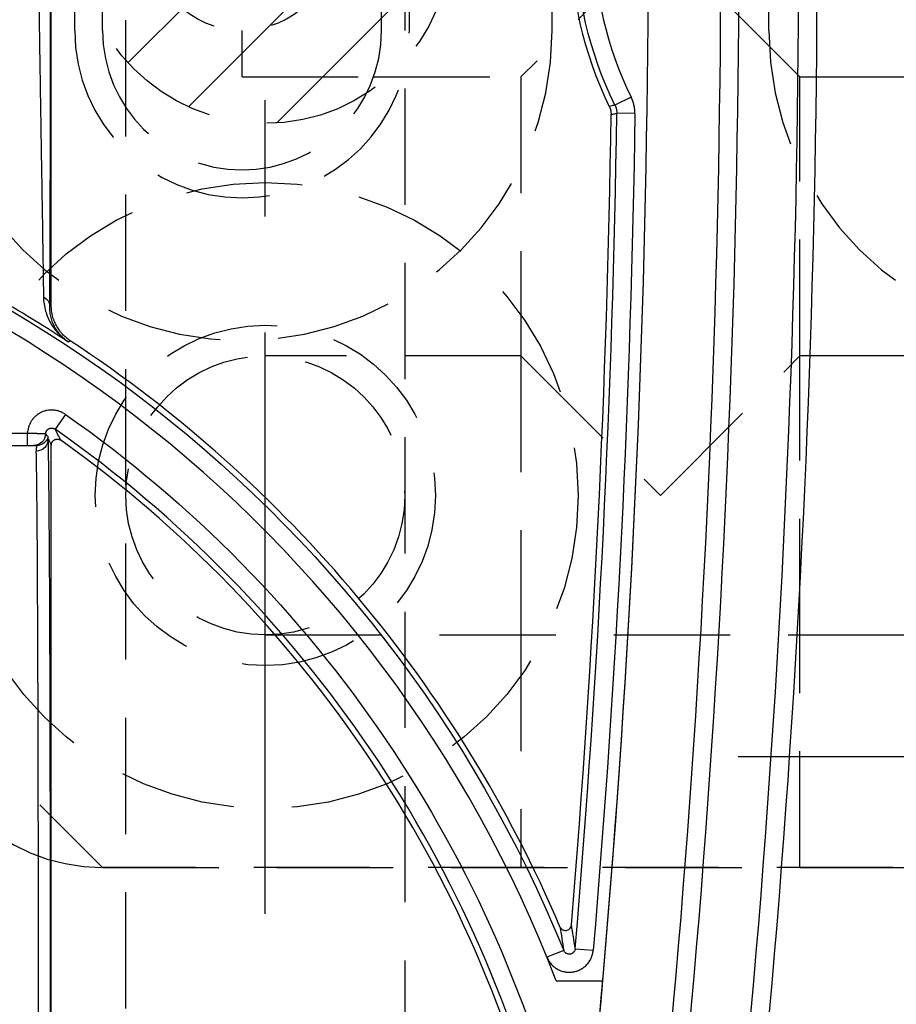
# Model space of a CAD drawing. Extents: x 2651 to 7771, y -1163 to 1075.
# Tile 178 of 256: x 4129 to 4147, y 465 to 486. Entities that reach past the tile are written whole.
import ezdxf

# ---------------------------------------------------------------- set-up
doc = ezdxf.new("R2010")
doc.units = 0
doc.header["$LTSCALE"] = 10
for name, pattern in [('CENTER', [2, 1.25, -0.25, 0.25, -0.25]), ('DASHED', [0.75, 0.5, -0.25]), ('HIDDEN', [0.375, 0.25, -0.125])]:
    doc.linetypes.add(name, pattern=pattern)
doc.layers.get('0').update_dxf_attribs({"linetype": 'CONTINUOUS'})
doc.layers.get('Defpoints').update_dxf_attribs({"linetype": 'CONTINUOUS'})
for name, color, linetype in [('1', 7, 'CONTINUOUS'), ('111', 7, 'CONTINUOUS'), ('204', 7, 'CONTINUOUS'), ('COOL', 150, 'HIDDEN'), ('DIM', 3, 'CONTINUOUS'), ('LAYER_103', 7, 'CONTINUOUS')]:
    doc.layers.add(name, color=color, linetype=linetype)
doc.styles.get("Standard").update_dxf_attribs({"font": 'romans.shx'})
doc.dimstyles.new('MM& INCH5', dxfattribs={"dimtxt": 5, "dimasz": 2.5, "dimexe": 1, "dimexo": 0.5, "dimtad": 0, "dimrnd": 1.38778e-17, "dimzin": 9, "dimdsep": 46, "dimtxsty": 'Standard', "dimblk": 'CLOSED', "dimcen": 0, "dimclrd": 3, "dimclre": 3, "dimclrt": 3, "dimazin": 2, "dimtfac": 0.75, "dimtofl": 0, "dimtmove": 0, "dimatfit": 3, "dimfxl": 0, "dimtolj": 1, "dimarcsym": 0})

# ---------------------------------------------------------------- blocks, each defined once
blk = doc.blocks.new('DSD')
at = {"layer": '1', "color": 7, "linetype": 'Continuous'}
for p, q in [((503.222, 511.076), (503.222, 526.911)), ((502.312, 508.067), (502.711, 508.067)), ((503.222, 464.844), (503.222, 508.076))]:
    blk.add_line(p, q, dxfattribs=at)
at = {"layer": '1', "color": 252, "linetype": 'Continuous'}
for p, q in [((515.695, 515.56), (515.346, 515.388)), ((515.775, 515.205), (515.386, 515.211)), ((503.222, 511.076), (503.189, 511.058)), ((503.586, 510.294), (503.63, 510.319)), ((503.526, 508.737), (503.303, 508.419)), ((502.711, 508.326), (502.312, 508.326)), ((502.711, 508.067), (502.711, 508.326)), ((514.243, 497.209), (513.883, 497.063)), ((514.492, 497.247), (514.879, 497.214))]:
    blk.add_line(p, q, dxfattribs=at)
at = {"layer": '1', "color": 110, "linetype": 'Continuous'}
blk.add_line((514.084, 496.554), (515.084, 496.554), dxfattribs=at)
at = {"layer": '1', "color": 252, "linetype": 'Continuous'}
for centre, radius, start, end in [((258.538, 518.994), 260.764, 351.21206, 8.78754), ((258.538, 518.994), 257.526, 351.21206, 8.78794), ((522.668, 518.994), 7.773, 153.7827, 206.2173), ((258.538, 518.994), 256.876, 355.14365, 359.15617), ((487.959, 486.516), 26.743, 13.2714, 54.9863)]:
    blk.add_arc(centre, radius, start, end, dxfattribs=at)
at = {"layer": '1', "color": 7, "linetype": 'Continuous', "extrusion": (0, 0, -1)}
for radius in [261.153, 259.08]:
    blk.add_arc((-258.538, 518.994), radius, 171.21206, 188.78794, dxfattribs=at)
at = {"layer": '1', "color": 252, "linetype": 'Continuous', "extrusion": (0, 0, -1)}
for centre, radius, start, end in [((-258.538, 518.994), 259.469, 171.21206, 188.78794), ((-522.668, 518.994), 8.162, 333.7827, 26.2173), ((-258.538, 518.994), 257.265, 180.84383, 184.85635), ((-487.959, 486.516), 28.376, 96.2147, 157.8612), ((-487.959, 486.516), 27.132, 125.0137, 166.7286)]:
    blk.add_arc(centre, radius, start, end, dxfattribs=at)
at = {"layer": '1', "color": 7, "linetype": 'Continuous'}
for centre, radius, start, end in [((522.668, 518.994), 8.284, 153.9784, 206.0216), ((258.538, 518.994), 256.753, 355.25578, 359.1496), ((487.959, 486.516), 28.454, 56.6874, 60.8315), ((487.959, 486.516), 28.499, 23.1464, 56.6401), ((487.959, 486.516), 26.62, 13.3184, 54.4749)]:
    blk.add_arc(centre, radius, start, end, dxfattribs=at)
at = {"layer": '1', "color": 110, "linetype": 'Continuous'}
for centre, radius, start, end in [((258.538, 518.994), 257.526, 351.21206, 0), ((487.959, 486.516), 27.988, 21.018, 83.7852)]:
    blk.add_arc(centre, radius, start, end, dxfattribs=at)
at = {"layer": '1', "color": 252, "linetype": 'Continuous', "extrusion": (0, 0, -1)}
for centre, major_axis, ratio, start_param, end_param in [((502.93, 511.058), (0.259, -0.002), 0.892611, 5.202832, 6.273506), ((502.841, 508.326), (0, -0.259), 0.999989, 4.746385, 6.283185), ((502.897, 508.203), (-0.259, -0.008), 0.990677, 3.173626, 4.743828), ((502.905, 508.326), (0, -0.259), 0.999977, 4.993749, 6.283185)]:
    blk.add_ellipse(centre, major_axis=major_axis, ratio=ratio, start_param=start_param, end_param=end_param, dxfattribs=at)
at = {"layer": '1', "color": 252, "linetype": 'Continuous'}
blk.add_ellipse((503.149, 495.113), major_axis=(0, 13.213), ratio=0.004363, start_param=4.712389, end_param=6.146594, dxfattribs=at)
at = {"layer": '1', "color": 7, "linetype": 'Continuous'}
blk.add_ellipse((502.89, 495.113), major_axis=(0, 12.954), ratio=0.004451, start_param=4.712389, end_param=6.146594, dxfattribs=at)
for points, knots in [([(502.947, 518.039), (502.95, 517.867), (502.955, 517.524), (502.961, 517.183), (502.964, 516.97), (502.965, 516.927), (502.966, 516.842), (502.968, 516.715), (502.97, 516.589), (502.974, 516.338), (502.979, 516.006), (502.987, 515.517), (502.992, 515.197), (502.997, 514.88), (503, 514.724), (503.002, 514.549), (503.003, 514.53), (503.003, 514.491), (503.004, 514.433), (503.006, 514.299), (503.008, 514.186), (503.012, 513.962), (503.017, 513.67), (503.021, 513.391), (503.025, 513.118), (503.028, 512.985), (503.031, 512.79), (503.032, 512.726), (503.033, 512.647), (503.033, 512.631), (503.034, 512.6), (503.034, 512.553), (503.037, 512.384), (503.039, 512.238), (503.043, 512.014), (503.044, 511.907), (503.047, 511.754), (503.047, 511.704), (503.048, 511.644), (503.048, 511.632), (503.049, 511.608), (503.049, 511.573), (503.051, 511.446), (503.052, 511.34), (503.053, 511.261)], [0, 0, 0, 0, 0.0625, 0.125, 0.125, 0.140625, 0.140625, 0.15625, 0.1875, 0.1875, 0.25, 0.3125, 0.375, 0.375, 0.4375, 0.4375, 0.445312, 0.445312, 0.453125, 0.46875, 0.5, 0.5, 0.5625, 0.625, 0.625, 0.6875, 0.6875, 0.71875, 0.71875, 0.726562, 0.726562, 0.734375, 0.75, 0.8125, 0.8125, 0.875, 0.875, 0.90625, 0.90625, 0.914062, 0.914062, 0.921875, 0.9375, 1, 1, 1, 1]), ([(515.346, 515.388), (515.353, 515.374), (515.365, 515.346), (515.373, 515.317), (515.379, 515.295), (515.38, 515.287), (515.382, 515.272), (515.383, 515.265), (515.386, 515.242), (515.387, 515.226), (515.386, 515.211)], [0, 0, 0, 0, 0.25, 0.5, 0.5, 0.625, 0.625, 0.75, 0.75, 1, 1, 1, 1]), ([(515.224, 515.359), (515.231, 515.346), (515.242, 515.318), (515.251, 515.289), (515.256, 515.267), (515.257, 515.259), (515.259, 515.244), (515.26, 515.237), (515.263, 515.214), (515.263, 515.199), (515.263, 515.183)], [0, 0, 0, 0, 0.25, 0.5, 0.5, 0.625, 0.625, 0.75, 0.75, 1, 1, 1, 1]), ([(503.053, 511.261), (503.054, 511.208), (503.059, 511.156), (503.074, 511.056), (503.085, 511.007), (503.112, 510.912), (503.128, 510.867), (503.166, 510.779), (503.187, 510.736), (503.234, 510.655), (503.26, 510.616), (503.301, 510.56), (503.323, 510.533), (503.346, 510.506), (503.361, 510.489), (503.369, 510.481), (503.408, 510.438), (503.442, 510.407), (503.494, 510.362), (503.521, 510.341), (503.553, 510.317), (503.569, 510.306), (503.577, 510.3), (503.586, 510.294)], [0, 0, 0, 0, 0.125, 0.125, 0.25, 0.25, 0.375, 0.375, 0.5, 0.5, 0.625, 0.625, 0.6875, 0.71875, 0.71875, 0.75, 0.75, 0.875, 0.875, 0.9375, 0.96875, 0.984375, 1, 1, 1, 1]), ([(503.587, 510.293), (503.583, 510.296), (503.58, 510.299), (503.576, 510.301), (503.572, 510.304), (503.561, 510.312), (503.536, 510.33), (503.516, 510.347), (503.476, 510.381), (503.45, 510.406), (503.42, 510.439), (503.409, 510.452), (503.386, 510.48), (503.369, 510.501), (503.338, 510.545), (503.299, 510.606), (503.268, 510.673), (503.24, 510.743), (503.228, 510.78), (503.208, 510.855), (503.201, 510.894), (503.191, 510.974), (503.188, 511.016), (503.189, 511.058)], [0, 0, 0, 0, 0.007813, 0.007813, 0.015625, 0.03125, 0.0625, 0.125, 0.125, 0.25, 0.25, 0.28125, 0.3125, 0.375, 0.375, 0.5, 0.625, 0.625, 0.75, 0.75, 0.875, 0.875, 1, 1, 1, 1]), ([(503.63, 510.319), (503.599, 510.34), (503.539, 510.385), (503.486, 510.436), (503.448, 510.477), (503.436, 510.492), (503.418, 510.514), (503.412, 510.521), (503.401, 510.536), (503.373, 510.574), (503.329, 510.645), (503.298, 510.713), (503.281, 510.756), (503.277, 510.765), (503.271, 510.783), (503.268, 510.792), (503.259, 510.818), (503.254, 510.836), (503.241, 510.891), (503.227, 510.964), (503.222, 511.039), (503.222, 511.076)], [0, 0, 0, 0, 0.125, 0.25, 0.25, 0.3125, 0.3125, 0.34375, 0.34375, 0.375, 0.5, 0.625, 0.625, 0.65625, 0.65625, 0.6875, 0.6875, 0.75, 0.75, 0.875, 1, 1, 1, 1]), ([(503.1, 508.317), (503.1, 508.323), (503.101, 508.335), (503.104, 508.346), (503.106, 508.353), (503.107, 508.358), (503.109, 508.362), (503.113, 508.37), (503.117, 508.378), (503.121, 508.384), (503.124, 508.388), (503.127, 508.392), (503.129, 508.396), (503.134, 508.401), (503.142, 508.409), (503.151, 508.417), (503.158, 508.421), (503.162, 508.424), (503.166, 508.426), (503.174, 508.43), (503.182, 508.434), (503.189, 508.436), (503.193, 508.437), (503.198, 508.439), (503.203, 508.44), (503.21, 508.441), (503.221, 508.443), (503.233, 508.442), (503.24, 508.442), (503.245, 508.441), (503.25, 508.441), (503.259, 508.439), (503.267, 508.437), (503.274, 508.434), (503.279, 508.433), (503.283, 508.431), (503.287, 508.429), (503.294, 508.425), (503.299, 508.422), (503.303, 508.419)], [0, 0, 0, 0, 0.0625, 0.125, 0.125, 0.15625, 0.15625, 0.1875, 0.25, 0.25, 0.28125, 0.28125, 0.3125, 0.3125, 0.375, 0.4375, 0.4375, 0.46875, 0.46875, 0.5, 0.5625, 0.5625, 0.59375, 0.59375, 0.625, 0.625, 0.6875, 0.75, 0.75, 0.78125, 0.78125, 0.8125, 0.875, 0.875, 0.90625, 0.90625, 0.9375, 0.9375, 1, 1, 1, 1]), ([(503.103, 508.317), (503.098, 508.317), (503.094, 508.317), (503.089, 508.318), (503.084, 508.318), (503.079, 508.318), (503.075, 508.318), (503.07, 508.318), (503.065, 508.318), (503.061, 508.318), (503.056, 508.318), (503.051, 508.319), (503.047, 508.319), (503.042, 508.319), (503.037, 508.319), (503.019, 508.319), (503.003, 508.32), (502.967, 508.321), (502.948, 508.321), (502.921, 508.322), (502.916, 508.322), (502.905, 508.322), (502.888, 508.323), (502.86, 508.323), (502.836, 508.324), (502.818, 508.324), (502.812, 508.324), (502.799, 508.324), (502.793, 508.325), (502.762, 508.325), (502.737, 508.326), (502.711, 508.326)], [0, 0, 0, 0, 0.0625, 0.0625, 0.09375, 0.09375, 0.125, 0.125, 0.25, 0.25, 0.28125, 0.28125, 0.3125, 0.3125, 0.375, 0.375, 0.5, 0.5, 0.625, 0.625, 0.65625, 0.65625, 0.6875, 0.75, 0.8125, 0.8125, 0.84375, 0.84375, 0.875, 0.875, 1, 1, 1, 1]), ([(503.157, 508.203), (503.156, 508.211), (503.156, 508.217), (503.156, 508.23), (503.156, 508.235), (503.158, 508.241), (503.151, 508.25), (503.161, 508.249), (503.154, 508.254)], [0, 0, 0, 0, 0.25, 0.25, 0.5, 0.5, 0.75, 1, 1, 1, 1]), ([(503.222, 508.076), (503.222, 508.082), (503.223, 508.094), (503.225, 508.105), (503.228, 508.113), (503.229, 508.117), (503.231, 508.122), (503.234, 508.13), (503.238, 508.138), (503.242, 508.145), (503.245, 508.149), (503.247, 508.153), (503.25, 508.156), (503.255, 508.162), (503.263, 508.171), (503.272, 508.178), (503.279, 508.183), (503.283, 508.186), (503.287, 508.188), (503.295, 508.193), (503.303, 508.196), (503.311, 508.199), (503.315, 508.2), (503.32, 508.201), (503.324, 508.202), (503.332, 508.204), (503.343, 508.205), (503.355, 508.205), (503.363, 508.205), (503.368, 508.204), (503.373, 508.204), (503.381, 508.202), (503.39, 508.2), (503.397, 508.197), (503.402, 508.195), (503.406, 508.193), (503.41, 508.191), (503.417, 508.188), (503.422, 508.185), (503.427, 508.181)], [0, 0, 0, 0, 0.0625, 0.125, 0.125, 0.15625, 0.15625, 0.1875, 0.25, 0.25, 0.28125, 0.28125, 0.3125, 0.3125, 0.375, 0.4375, 0.4375, 0.46875, 0.46875, 0.5, 0.5625, 0.5625, 0.59375, 0.59375, 0.625, 0.625, 0.6875, 0.75, 0.75, 0.78125, 0.78125, 0.8125, 0.875, 0.875, 0.90625, 0.90625, 0.9375, 0.9375, 1, 1, 1, 1]), ([(502.711, 508.067), (502.72, 508.067), (502.728, 508.067), (502.741, 508.067), (502.746, 508.067), (502.751, 508.067), (502.755, 508.067), (502.773, 508.067), (502.765, 508.067), (502.785, 508.067), (502.774, 508.067), (502.801, 508.067), (502.783, 508.067), (502.819, 508.067), (502.793, 508.067), (502.828, 508.067), (502.802, 508.067), (502.834, 508.067), (502.812, 508.067), (502.841, 508.067), (502.821, 508.067), (502.844, 508.067), (502.83, 508.067), (502.845, 508.067), (502.84, 508.067)], [0, 0, 0, 0, 0.125, 0.125, 0.1875, 0.1875, 0.25, 0.3125, 0.3125, 0.375, 0.375, 0.5, 0.5, 0.625, 0.625, 0.6875, 0.6875, 0.75, 0.75, 0.875, 0.875, 0.9375, 0.9375, 1, 1, 1, 1]), ([(502.841, 508.067), (502.849, 508.067), (502.859, 508.067), (502.88, 508.067), (502.892, 508.067), (502.905, 508.067)], [0, 0, 0, 0, 0.5, 0.5, 1, 1, 1, 1]), ([(502.904, 508.067), (502.909, 508.068), (502.906, 508.061), (502.905, 508.055), (502.905, 508.05), (502.904, 508.046), (502.902, 508.032), (502.901, 508.026), (502.9, 508.013), (502.899, 508.007), (502.898, 507.984), (502.897, 507.966), (502.897, 507.946)], [0, 0, 0, 0, 0.125, 0.25, 0.25, 0.5, 0.5, 0.625, 0.625, 0.75, 0.75, 1, 1, 1, 1]), ([(514.164, 497.718), (514.176, 497.698), (514.2, 497.66), (514.257, 497.639), (514.313, 497.639), (514.382, 497.668), (514.401, 497.725), (514.412, 497.758)], [0, 0, 0, 0, 0.20527, 0.387397, 0.502822, 0.700563, 1, 1, 1, 1]), ([(514.492, 497.247), (514.491, 497.24), (514.49, 497.233), (514.488, 497.223), (514.486, 497.219), (514.484, 497.213), (514.483, 497.208), (514.478, 497.199), (514.475, 497.193), (514.469, 497.184), (514.467, 497.18), (514.463, 497.176), (514.46, 497.172), (514.453, 497.164), (514.447, 497.16), (514.439, 497.153), (514.435, 497.151), (514.43, 497.147), (514.426, 497.145), (514.417, 497.14), (514.41, 497.137), (514.401, 497.134), (514.396, 497.133), (514.39, 497.131), (514.385, 497.131), (514.375, 497.129), (514.368, 497.129), (514.358, 497.129), (514.353, 497.129), (514.347, 497.13), (514.342, 497.13), (514.332, 497.132), (514.325, 497.134), (514.316, 497.138), (514.311, 497.139), (514.306, 497.142), (514.302, 497.144), (514.293, 497.149), (514.287, 497.153), (514.276, 497.162), (514.27, 497.167), (514.261, 497.178), (514.252, 497.19), (514.246, 497.203), (514.243, 497.209)], [0, 0, 0, 0, 0.0625, 0.0625, 0.09375, 0.09375, 0.125, 0.125, 0.1875, 0.1875, 0.21875, 0.21875, 0.25, 0.25, 0.3125, 0.3125, 0.34375, 0.34375, 0.375, 0.375, 0.4375, 0.4375, 0.46875, 0.46875, 0.5, 0.5, 0.5625, 0.5625, 0.59375, 0.59375, 0.625, 0.625, 0.6875, 0.6875, 0.71875, 0.71875, 0.75, 0.75, 0.8125, 0.8125, 0.875, 0.875, 0.9375, 1, 1, 1, 1])]:
    blk.add_open_spline(points, degree=3, knots=knots, dxfattribs=at)
at = {"layer": '1', "color": 252, "linetype": 'Continuous'}
for points, knots in [([(503.189, 511.058), (503.189, 511.139), (503.19, 511.225), (503.191, 511.41), (503.192, 511.508), (503.193, 511.714), (503.194, 511.932), (503.196, 512.171), (503.196, 512.327), (503.196, 512.374), (503.197, 512.422), (503.197, 512.454), (503.197, 512.47), (503.197, 512.551), (503.197, 512.617), (503.198, 512.817), (503.199, 512.954), (503.2, 513.235), (503.201, 513.523), (503.201, 513.824), (503.202, 514.055), (503.202, 514.172), (503.202, 514.31), (503.203, 514.37), (503.203, 514.409), (503.203, 514.429), (503.203, 514.61), (503.203, 514.772), (503.204, 515.099), (503.205, 515.43), (503.205, 515.935), (503.206, 516.278), (503.206, 516.538), (503.206, 516.669), (503.206, 516.8), (503.206, 516.888), (503.206, 516.932), (503.206, 517.153), (503.206, 517.506), (503.206, 517.861), (503.206, 518.039)], [0, 0, 0, 0, 0.0625, 0.0625, 0.125, 0.125, 0.1875, 0.25, 0.25, 0.265625, 0.273438, 0.273438, 0.28125, 0.28125, 0.3125, 0.3125, 0.375, 0.375, 0.4375, 0.5, 0.5, 0.53125, 0.546875, 0.554688, 0.554688, 0.5625, 0.5625, 0.625, 0.625, 0.6875, 0.75, 0.8125, 0.8125, 0.84375, 0.859375, 0.859375, 0.875, 0.875, 0.9375, 1, 1, 1, 1]), ([(515.346, 515.388), (515.323, 515.383), (515.3, 515.377), (515.259, 515.368), (515.242, 515.364), (515.224, 515.359)], [0, 0, 0, 0, 0.564246, 0.564246, 1, 1, 1, 1]), ([(515.775, 515.205), (515.775, 515.236), (515.774, 515.267), (515.77, 515.305), (515.769, 515.313), (515.767, 515.328), (515.764, 515.351), (515.759, 515.373), (515.749, 515.418), (515.732, 515.476), (515.709, 515.532), (515.695, 515.56)], [0, 0, 0, 0, 0.25, 0.25, 0.3125, 0.3125, 0.375, 0.5, 0.5, 0.75, 1, 1, 1, 1]), ([(515.263, 515.183), (515.289, 515.189), (515.314, 515.195), (515.355, 515.204), (515.371, 515.207), (515.386, 515.211)], [0, 0, 0, 0, 0.618522, 0.618522, 1, 1, 1, 1]), ([(503.526, 508.737), (503.507, 508.751), (503.487, 508.763), (503.461, 508.776), (503.45, 508.781), (503.429, 508.791), (503.413, 508.797), (503.38, 508.809), (503.358, 508.815), (503.324, 508.822), (503.312, 508.824), (503.295, 508.827), (503.283, 508.828), (503.248, 508.831), (503.196, 508.831), (503.15, 508.825), (503.121, 508.82), (503.116, 508.818), (503.104, 508.816), (503.087, 508.811), (503.07, 508.806), (503.038, 508.795), (503.016, 508.786), (502.985, 508.77), (502.975, 508.765), (502.96, 508.756), (502.955, 508.753), (502.945, 508.746), (502.921, 508.73), (502.88, 508.698), (502.847, 508.664), (502.829, 508.642), (502.825, 508.637), (502.818, 508.628), (502.807, 508.614), (502.797, 508.6), (502.779, 508.57), (502.768, 508.55), (502.753, 508.518), (502.749, 508.507), (502.742, 508.491), (502.74, 508.485), (502.737, 508.474), (502.728, 508.447), (502.716, 508.396), (502.712, 508.349), (502.711, 508.326)], [0, 0, 0, 0, 0.0625, 0.0625, 0.078125, 0.09375, 0.125, 0.125, 0.1875, 0.1875, 0.21875, 0.21875, 0.234375, 0.25, 0.3125, 0.375, 0.375, 0.390625, 0.390625, 0.40625, 0.4375, 0.4375, 0.5, 0.5, 0.53125, 0.53125, 0.546875, 0.546875, 0.5625, 0.625, 0.6875, 0.6875, 0.703125, 0.703125, 0.71875, 0.75, 0.75, 0.8125, 0.8125, 0.84375, 0.84375, 0.859375, 0.859375, 0.875, 0.9375, 1, 1, 1, 1]), ([(513.883, 497.063), (513.894, 497.036), (513.92, 496.985), (513.954, 496.938), (513.978, 496.911), (513.983, 496.906), (513.993, 496.895), (514.008, 496.88), (514.025, 496.866), (514.058, 496.838), (514.082, 496.822), (514.113, 496.804), (514.12, 496.801), (514.132, 496.794), (514.152, 496.785), (514.172, 496.776), (514.212, 496.762), (514.24, 496.754), (514.276, 496.747), (514.283, 496.746), (514.297, 496.744), (514.319, 496.742), (514.34, 496.74), (514.383, 496.74), (514.412, 496.742), (514.448, 496.747), (514.455, 496.748), (514.469, 496.751), (514.49, 496.756), (514.511, 496.762), (514.552, 496.775), (514.578, 496.786), (514.611, 496.803), (514.617, 496.807), (514.629, 496.814), (514.648, 496.825), (514.666, 496.837), (514.7, 496.864), (514.721, 496.883), (514.746, 496.909), (514.751, 496.915), (514.76, 496.926), (514.774, 496.942), (514.787, 496.96), (514.811, 496.996), (514.824, 497.021), (514.839, 497.054), (514.842, 497.061), (514.847, 497.074), (514.855, 497.095), (514.861, 497.115), (514.872, 497.157), (514.877, 497.185), (514.879, 497.214)], [0, 0, 0, 0, 0.0625, 0.125, 0.125, 0.140625, 0.140625, 0.15625, 0.1875, 0.1875, 0.25, 0.25, 0.265625, 0.265625, 0.28125, 0.3125, 0.3125, 0.375, 0.375, 0.390625, 0.390625, 0.40625, 0.4375, 0.4375, 0.5, 0.5, 0.515625, 0.515625, 0.53125, 0.5625, 0.5625, 0.625, 0.625, 0.640625, 0.640625, 0.65625, 0.6875, 0.6875, 0.75, 0.75, 0.765625, 0.765625, 0.78125, 0.8125, 0.8125, 0.875, 0.875, 0.890625, 0.890625, 0.90625, 0.9375, 0.9375, 1, 1, 1, 1])]:
    blk.add_open_spline(points, degree=3, knots=knots, dxfattribs=at)
for points in [[(503.427, 508.181), (503.386, 508.261), (503.345, 508.34), (503.303, 508.419)], [(503.157, 508.203), (503.178, 508.161), (503.2, 508.118), (503.222, 508.076)], [(514.164, 497.718), (514.19, 497.551), (514.217, 497.382), (514.243, 497.209)], [(514.492, 497.247), (514.466, 497.421), (514.439, 497.591), (514.412, 497.758)]]:
    blk.add_open_spline(points, degree=3, dxfattribs=at)
at = {"layer": '1', "color": 7, "linetype": 'Continuous'}
blk.add_open_spline([(503.154, 508.254), (503.134, 508.275), (503.116, 508.296), (503.1, 508.317)], degree=3, dxfattribs=at)
blk = doc.blocks.new('*D109')
at = {"layer": 'Defpoints', "color": 0}
for p in [(4086.684, 927.642), (4086.684, 894.882), (4171.684, 387.642)]:
    blk.add_point(p, dxfattribs=at)
at = {"layer": 'DIM', "color": 3, "lineweight": -2}
blk.add_line((4086.684, 895.382), (4086.684, 927.642), dxfattribs=at)
at = {"layer": 'DIM', "color": 3, "insert": (4086.684, 948.624), "char_height": 5, "attachment_point": 5, "rotation": 90}
blk.add_mtext('\\A1;85 [3.346]', dxfattribs=at)
blk = doc.blocks.new('_Closed')
at = {"color": 0, "linetype": 'ByBlock', "lineweight": -2}
for p, q in [((-1, 0.1667), (0, 0)), ((-1, 0.1667), (-1, -0.1667)), ((0, 0), (-1, -0.1667)), ((0, 0), (-1, 0))]:
    blk.add_line(p, q, dxfattribs=at)
blk = doc.blocks.new('*D110')
at = {"layer": 'Defpoints', "color": 0}
for p in [(4064.684, 927.642), (4064.684, 906.842), (4171.684, 387.642)]:
    blk.add_point(p, dxfattribs=at)
at = {"layer": 'DIM', "color": 3, "lineweight": -2}
blk.add_line((4064.684, 907.342), (4064.684, 927.642), dxfattribs=at)
at = {"layer": 'DIM', "color": 3, "insert": (4064.684, 950.648), "char_height": 5, "attachment_point": 5, "rotation": 90}
blk.add_mtext('\\A1;107 [4.213]', dxfattribs=at)
blk = doc.blocks.new('*D111')
at = {"layer": 'Defpoints', "color": 0}
for p in [(4051.684, 927.642), (4051.684, 912.642), (4171.684, 387.642)]:
    blk.add_point(p, dxfattribs=at)
at = {"layer": 'DIM', "color": 3, "lineweight": -2}
blk.add_line((4051.684, 913.142), (4051.684, 927.642), dxfattribs=at)
at = {"layer": 'DIM', "color": 3, "insert": (4051.684, 950.648), "char_height": 5, "attachment_point": 5, "rotation": 90}
blk.add_mtext('\\A1;120 [4.724]', dxfattribs=at)
blk = doc.blocks.new('*D112')
at = {"layer": 'Defpoints', "color": 0}
for p in [(3974.684, 927.642), (3974.684, 892.822), (4171.684, 387.642)]:
    blk.add_point(p, dxfattribs=at)
at = {"layer": 'DIM', "color": 3, "lineweight": -2}
blk.add_line((3974.684, 893.322), (3974.684, 927.642), dxfattribs=at)
at = {"layer": 'DIM', "color": 3, "insert": (3974.684, 950.648), "char_height": 5, "attachment_point": 5, "rotation": 90}
blk.add_mtext('\\A1;197 [7.756]', dxfattribs=at)
blk = doc.blocks.new('*D113')
at = {"layer": 'Defpoints', "color": 0}
for p in [(3966.684, 927.642), (3971.684, 807.17), (4171.684, 387.642)]:
    blk.add_point(p, dxfattribs=at)
at = {"layer": 'DIM', "color": 3, "lineweight": -2}
for p, q in [((3966.684, 922.642), (3966.684, 927.642)), ((3971.684, 917.642), (3966.684, 922.642)), ((3971.684, 807.67), (3971.684, 917.642))]:
    blk.add_line(p, q, dxfattribs=at)
at = {"layer": 'DIM', "color": 3, "insert": (3966.684, 951.005), "char_height": 5, "attachment_point": 5, "rotation": 90}
blk.add_mtext('\\A1;200 [7.874]', dxfattribs=at)
blk = doc.blocks.new('*D114')
at = {"layer": 'Defpoints', "color": 0}
for p in [(3931.684, 927.642), (3931.684, 912.642), (4171.684, 387.642)]:
    blk.add_point(p, dxfattribs=at)
at = {"layer": 'DIM', "color": 3, "lineweight": -2}
blk.add_line((3931.684, 913.142), (3931.684, 927.642), dxfattribs=at)
at = {"layer": 'DIM', "color": 3, "insert": (3931.684, 951.005), "char_height": 5, "attachment_point": 5, "rotation": 90}
blk.add_mtext('\\A1;240 [9.449]', dxfattribs=at)
blk = doc.blocks.new('*D115')
at = {"layer": 'Defpoints', "color": 0}
for p in [(3896.684, 927.642), (3896.684, 910.642), (4171.684, 387.642)]:
    blk.add_point(p, dxfattribs=at)
at = {"layer": 'DIM', "color": 3, "lineweight": -2}
blk.add_line((3896.684, 911.142), (3896.684, 927.642), dxfattribs=at)
at = {"layer": 'DIM', "color": 3, "insert": (3896.684, 953.386), "char_height": 5, "attachment_point": 5, "rotation": 90}
blk.add_mtext('\\A1;275 [10.827]', dxfattribs=at)
blk = doc.blocks.new('*D122')
at = {"layer": 'Defpoints', "color": 0}
for p in [(3881.004, 912.642), (3898.684, 912.642), (4171.684, 387.642)]:
    blk.add_point(p, dxfattribs=at)
at = {"layer": 'DIM', "color": 3, "lineweight": -2}
blk.add_line((3898.184, 912.642), (3881.004, 912.642), dxfattribs=at)
at = {"layer": 'DIM', "color": 3, "insert": (3855.26, 912.642), "char_height": 5, "attachment_point": 5}
blk.add_mtext('\\A1;525 [20.669]', dxfattribs=at)
blk = doc.blocks.new('*D123')
at = {"layer": 'Defpoints', "color": 0}
for p in [(3857.842, 862.642), (3869.984, 862.642), (4171.684, 387.642)]:
    blk.add_point(p, dxfattribs=at)
at = {"layer": 'DIM', "color": 3, "lineweight": -2}
blk.add_line((3869.484, 862.642), (3857.842, 862.642), dxfattribs=at)
at = {"layer": 'DIM', "color": 3, "insert": (3832.098, 862.642), "char_height": 5, "attachment_point": 5}
blk.add_mtext('\\A1;475 [18.701]', dxfattribs=at)
blk = doc.blocks.new('*D124')
at = {"layer": 'Defpoints', "color": 0}
for p in [(3941.504, 859.642), (3857.842, 854.642), (4171.684, 387.642)]:
    blk.add_point(p, dxfattribs=at)
at = {"layer": 'DIM', "color": 3, "lineweight": -2}
for p, q in [((3867.842, 859.642), (3862.842, 854.642)), ((3941.004, 859.642), (3867.842, 859.642)), ((3862.842, 854.642), (3857.842, 854.642))]:
    blk.add_line(p, q, dxfattribs=at)
at = {"layer": 'DIM', "color": 3, "insert": (3832.098, 854.642), "char_height": 5, "attachment_point": 5}
blk.add_mtext('\\A1;472 [18.583]', dxfattribs=at)
blk = doc.blocks.new('*D125')
at = {"layer": 'Defpoints', "color": 0}
for p in [(3870.047, 797.642), (3962.156, 797.642), (4171.684, 387.642)]:
    blk.add_point(p, dxfattribs=at)
at = {"layer": 'DIM', "color": 3, "lineweight": -2}
blk.add_line((3961.656, 797.642), (3870.047, 797.642), dxfattribs=at)
at = {"layer": 'DIM', "color": 3, "insert": (3844.303, 797.642), "char_height": 5, "attachment_point": 5}
blk.add_mtext('\\A1;410 [16.142]', dxfattribs=at)
blk = doc.blocks.new('*D126')
at = {"layer": 'Defpoints', "color": 0}
for p in [(3870.047, 832.642), (4069.264, 832.642), (4171.684, 387.642)]:
    blk.add_point(p, dxfattribs=at)
at = {"layer": 'DIM', "color": 3, "lineweight": -2}
blk.add_line((4068.764, 832.642), (3870.047, 832.642), dxfattribs=at)
at = {"layer": 'DIM', "color": 3, "insert": (3846.684, 832.642), "char_height": 5, "attachment_point": 5}
blk.add_mtext('\\A1;445 [17.52]', dxfattribs=at)
blk = doc.blocks.new('*D127')
at = {"layer": 'Defpoints', "color": 0}
for p in [(3857.842, 879.642), (4071.444, 879.642), (4171.684, 387.642)]:
    blk.add_point(p, dxfattribs=at)
at = {"layer": 'DIM', "color": 3, "lineweight": -2}
blk.add_line((4070.944, 879.642), (3857.842, 879.642), dxfattribs=at)
at = {"layer": 'DIM', "color": 3, "insert": (3834.479, 879.642), "char_height": 5, "attachment_point": 5}
blk.add_mtext('\\A1;492 [19.37]', dxfattribs=at)
blk = doc.blocks.new('*D128')
at = {"layer": 'Defpoints', "color": 0}
for p in [(3857.842, 899.642), (4057.484, 899.642), (4171.684, 387.642)]:
    blk.add_point(p, dxfattribs=at)
at = {"layer": 'DIM', "color": 3, "lineweight": -2}
blk.add_line((4056.984, 899.642), (3857.842, 899.642), dxfattribs=at)
at = {"layer": 'DIM', "color": 3, "insert": (3832.098, 899.642), "char_height": 5, "attachment_point": 5}
blk.add_mtext('\\A1;512 [20.157]', dxfattribs=at)
blk = doc.blocks.new('*D129')
at = {"layer": 'Defpoints', "color": 0}
for p in [(3870.047, 743.242), (4076.434, 743.242), (4171.684, 387.642)]:
    blk.add_point(p, dxfattribs=at)
at = {"layer": 'DIM', "color": 3, "lineweight": -2}
blk.add_line((4075.934, 743.242), (3870.047, 743.242), dxfattribs=at)
at = {"layer": 'DIM', "color": 3, "insert": (3849.065, 743.242), "char_height": 5, "attachment_point": 5}
blk.add_mtext('\\A1;355.6 [14]', dxfattribs=at)
blk = doc.blocks.new('*D130')
at = {"layer": 'Defpoints', "color": 0}
for p in [(3870.047, 762.642), (3896.684, 762.642), (4171.684, 387.642)]:
    blk.add_point(p, dxfattribs=at)
at = {"layer": 'DIM', "color": 3, "lineweight": -2}
blk.add_line((3896.184, 762.642), (3870.047, 762.642), dxfattribs=at)
at = {"layer": 'DIM', "color": 3, "insert": (3844.303, 762.642), "char_height": 5, "attachment_point": 5}
blk.add_mtext('\\A1;375 [14.764]', dxfattribs=at)
blk = doc.blocks.new('*D131')
at = {"layer": 'Defpoints', "color": 0}
for p in [(3870.047, 719.642), (3896.684, 719.642), (4171.684, 387.642)]:
    blk.add_point(p, dxfattribs=at)
at = {"layer": 'DIM', "color": 3, "lineweight": -2}
blk.add_line((3896.184, 719.642), (3870.047, 719.642), dxfattribs=at)
at = {"layer": 'DIM', "color": 3, "insert": (3844.303, 719.642), "char_height": 5, "attachment_point": 5}
blk.add_mtext('\\A1;332 [13.071]', dxfattribs=at)
blk = doc.blocks.new('*D132')
at = {"layer": 'Defpoints', "color": 0}
for p in [(3870.047, 592.642), (3897.724, 592.642), (4171.684, 387.642)]:
    blk.add_point(p, dxfattribs=at)
at = {"layer": 'DIM', "color": 3, "lineweight": -2}
blk.add_line((3897.224, 592.642), (3870.047, 592.642), dxfattribs=at)
at = {"layer": 'DIM', "color": 3, "insert": (3846.684, 592.642), "char_height": 5, "attachment_point": 5}
blk.add_mtext('\\A1;205 [8.071]', dxfattribs=at)
blk = doc.blocks.new('*D133')
at = {"layer": 'Defpoints', "color": 0}
for p in [(4098.024, 590.842), (3870.047, 584.642), (4171.684, 387.642)]:
    blk.add_point(p, dxfattribs=at)
at = {"layer": 'DIM', "color": 3, "lineweight": -2}
for p, q in [((3880.047, 590.842), (3875.047, 584.642)), ((4097.524, 590.842), (3880.047, 590.842)), ((3875.047, 584.642), (3870.047, 584.642))]:
    blk.add_line(p, q, dxfattribs=at)
at = {"layer": 'DIM', "color": 3, "insert": (3851.446, 584.642), "char_height": 5, "attachment_point": 5}
blk.add_mtext('\\A1;203.2 [8]', dxfattribs=at)
blk = doc.blocks.new('*D134')
at = {"layer": 'Defpoints', "color": 0}
for p in [(3870.047, 612.642), (3896.684, 612.642), (4171.684, 387.642)]:
    blk.add_point(p, dxfattribs=at)
at = {"layer": 'DIM', "color": 3, "lineweight": -2}
blk.add_line((3896.184, 612.642), (3870.047, 612.642), dxfattribs=at)
at = {"layer": 'DIM', "color": 3, "insert": (3846.684, 612.642), "char_height": 5, "attachment_point": 5}
blk.add_mtext('\\A1;225 [8.858]', dxfattribs=at)
blk = doc.blocks.new('*D135')
at = {"layer": 'Defpoints', "color": 0}
for p in [(3870.047, 655.642), (3896.684, 655.642), (4171.684, 387.642)]:
    blk.add_point(p, dxfattribs=at)
at = {"layer": 'DIM', "color": 3, "lineweight": -2}
blk.add_line((3896.184, 655.642), (3870.047, 655.642), dxfattribs=at)
at = {"layer": 'DIM', "color": 3, "insert": (3844.303, 655.642), "char_height": 5, "attachment_point": 5}
blk.add_mtext('\\A1;268 [10.551]', dxfattribs=at)
blk = doc.blocks.new('*D136')
at = {"layer": 'Defpoints', "color": 0}
for p in [(3870.047, 562.642), (3896.684, 562.642), (4171.684, 387.642)]:
    blk.add_point(p, dxfattribs=at)
at = {"layer": 'DIM', "color": 3, "lineweight": -2}
blk.add_line((3896.184, 562.642), (3870.047, 562.642), dxfattribs=at)
at = {"layer": 'DIM', "color": 3, "insert": (3849.422, 562.642), "char_height": 5, "attachment_point": 5}
blk.add_mtext('\\A1;175 [6.89]', dxfattribs=at)
blk = doc.blocks.new('*D137')
at = {"layer": 'Defpoints', "color": 0}
for p in [(3870.047, 519.642), (3896.684, 519.642), (4171.684, 387.642)]:
    blk.add_point(p, dxfattribs=at)
at = {"layer": 'DIM', "color": 3, "lineweight": -2}
blk.add_line((3896.184, 519.642), (3870.047, 519.642), dxfattribs=at)
at = {"layer": 'DIM', "color": 3, "insert": (3847.041, 519.642), "char_height": 5, "attachment_point": 5}
blk.add_mtext('\\A1;132 [5.197]', dxfattribs=at)
blk = doc.blocks.new('*D156')
at = {"layer": 'Defpoints', "color": 0}
for p in [(4095.484, 927.642), (4095.484, 766.102), (4171.684, 387.642)]:
    blk.add_point(p, dxfattribs=at)
at = {"layer": 'DIM', "color": 3, "lineweight": -2}
blk.add_line((4095.484, 766.602), (4095.484, 927.642), dxfattribs=at)
at = {"layer": 'DIM', "color": 3, "insert": (4095.484, 943.862), "char_height": 5, "attachment_point": 5, "rotation": 90}
blk.add_mtext('\\A1;76.2 [3]', dxfattribs=at)
blk = doc.blocks.new('*D157')
at = {"layer": 'Defpoints', "color": 0}
for p in [(4103.484, 927.642), (4096.684, 860.062), (4171.684, 387.642)]:
    blk.add_point(p, dxfattribs=at)
at = {"layer": 'DIM', "color": 3, "lineweight": -2}
for p, q in [((4103.484, 922.642), (4103.484, 927.642)), ((4096.684, 917.642), (4103.484, 922.642)), ((4096.684, 860.562), (4096.684, 917.642))]:
    blk.add_line(p, q, dxfattribs=at)
at = {"layer": 'DIM', "color": 3, "insert": (4103.484, 948.624), "char_height": 5, "attachment_point": 5, "rotation": 90}
blk.add_mtext('\\A1;75 [2.953]', dxfattribs=at)
blk = doc.blocks.new('A$C2C2739AE')
at = {"layer": '111', "color": 110, "linetype": 'Continuous'}
blk.add_line((-26.365, 85), (26.365, 85), dxfattribs=at)
at = {"layer": '111', "color": 110, "linetype": 'DASHED'}
blk.add_line((29.875, 82.38), (-29.875, 82.38), dxfattribs=at)
blk = doc.blocks.new('A$C5B154A66')
at = {"layer": 'COOL'}
h = blk.add_hatch(dxfattribs=at)
h.set_pattern_fill('ANSI31', color=1, scale=0.5)
edge = h.paths.add_edge_path()
edge.add_arc((-37.8, 0), 4, 0, 360)
at = {"layer": '204', "color": 6, "linetype": 'HIDDEN'}
for p, q in [((-41.9, -2), (-41.9, 2)), ((-41.3, -2), (-41.3, 2)), ((-35.3, -2), (-35.3, 2)), ((-34.7, -2), (-34.7, 2)), ((-31.63, -2), (-31.63, 2)), ((-26.97, -2), (-26.97, 2)), ((-29.3, 0), (-32.3, -3)), ((-26.3, -3), (-29.3, 0)), ((-38.3, -3), (-38.3, -2)), ((-38.3, -3), (-35.472, -3)), ((-35.472, -3), (-32.3, -3)), ((-32.3, -3), (-32.3, -9)), ((-26.3, -3), (-23.126, -3)), ((-26.3, -9), (-26.3, -3)), ((-32.3, -9), (-37.8, -9)), ((-32.3, -9), (-29.3, -12)), ((-32.3, -9), (-32.3, -15)), ((-29.3, -12), (-26.3, -9)), ((-5.3, -9), (-26.3, -9)), ((-26.3, -15), (-26.3, -9)), ((-37.8, -15), (-5.3, -15)), ((-32.3, -15), (-32.3, -20)), ((-26.3, -20), (-26.3, -15)), ((-45.3, -16), (-41.3, -20)), ((-41.3, -20), (-9.3, -20))]:
    blk.add_line(p, q, dxfattribs=at)
for centre, radius in [((-38.3, 0), 2), ((-37.8, -12), 6.73), ((-37.8, -12), 3.66), ((-37.8, -12), 3)]:
    blk.add_circle(centre, radius, dxfattribs=at)
for centre, radius in [((-38.3, -2), 6.67), ((-38.3, -2), 3.6), ((-38.3, -2), 3), ((-20.3, -2), 6.67)]:
    blk.add_arc(centre, radius, 180, 0, dxfattribs=at)
at = {"layer": 'LAYER_103', "color": 6, "linetype": 'HIDDEN'}
blk.add_line((-9.3, -20), (-41.3, -20), dxfattribs=at)
for centre, radius in [((-37.8, 0), 4), ((-37.8, -12), 3)]:
    blk.add_circle(centre, radius, dxfattribs=at)
blk.add_arc((-41.3, -16), 4, 180, 270, dxfattribs=at)

msp = doc.modelspace()

# ---------------------------------------------------------------- linework, layer by layer
at = {"layer": 'COOL', "color": 1, "linetype": 'CENTER'}
msp.add_line((4133.884, -113.358), (4133.884, 677.374), dxfattribs=at)
at = {"layer": 'COOL'}
msp.add_lwpolyline([(4130.883, -101.64), (4130.884, 675.642), (4133.884, 677.374), (4136.884, 675.642), (4136.883, -101.64)], dxfattribs=at)

# ---------------------------------------------------------------- block references
at = {"layer": 'DIM'}
for name, p in [('A$C2C2739AE', (4171.684, 387.642)), ('DSD', (3626.059, -31.352)), ('A$C5B154A66', (4171.684, 487.642))]:
    msp.add_blockref(name, p, dxfattribs=at)

# ---------------------------------------------------------------- dimensions: what is measured, and where the dimension line sits
for feature_location, offset, dtype, picture, middle in [((3896.684, 910.642), (0, 17), 1, '*D115', (3896.684, 953.386)), ((3931.684, 912.642), (0, 15), 1, '*D114', (3931.684, 951.005)), ((3971.684, 807.17), (-5, 120.472), 1, '*D113', (3966.684, 951.005)), ((3974.684, 892.822), (0, 34.82), 1, '*D112', (3974.684, 950.648)), ((4051.684, 912.642), (0, 15), 1, '*D111', (4051.684, 950.648)), ((4064.684, 906.842), (0, 20.8), 1, '*D110', (4064.684, 950.648)), ((4086.684, 894.882), (0, 32.76), 1, '*D109', (4086.684, 948.624)), ((4096.684, 860.062), (6.8, 67.58), 1, '*D157', (4103.484, 948.624)), ((4095.484, 766.102), (0, 161.54), 1, '*D156', (4095.484, 943.862)), ((3898.684, 912.642), (-17.68, 0), 0, '*D122', (3855.26, 912.642)), ((4057.484, 899.642), (-199.642, 0), 0, '*D128', (3832.098, 899.642)), ((4071.444, 879.642), (-213.602, 0), 0, '*D127', (3834.479, 879.642)), ((3869.984, 862.642), (-12.142, 0), 0, '*D123', (3832.098, 862.642)), ((3941.504, 859.642), (-83.662, -5), 0, '*D124', (3832.098, 854.642)), ((4069.264, 832.642), (-199.217, 0), 0, '*D126', (3846.684, 832.642)), ((3962.156, 797.642), (-92.109, 0), 0, '*D125', (3844.303, 797.642)), ((3896.684, 762.642), (-26.637, 0), 0, '*D130', (3844.303, 762.642)), ((4076.434, 743.242), (-206.387, 0), 0, '*D129', (3849.065, 743.242)), ((3896.684, 719.642), (-26.637, 0), 0, '*D131', (3844.303, 719.642)), ((3896.684, 655.642), (-26.637, 0), 0, '*D135', (3844.303, 655.642)), ((3896.684, 612.642), (-26.637, 0), 0, '*D134', (3846.684, 612.642)), ((3897.724, 592.642), (-27.677, 0), 0, '*D132', (3846.684, 592.642)), ((4098.024, 590.842), (-227.977, -6.2), 0, '*D133', (3851.446, 584.642)), ((3896.684, 562.642), (-26.637, 0), 0, '*D136', (3849.422, 562.642)), ((3896.684, 519.642), (-26.637, 0), 0, '*D137', (3847.041, 519.642))]:
    dim = msp.add_ordinate_dim(feature_location=feature_location, offset=offset, dtype=dtype, origin=(4171.684, 387.642), dimstyle='MM& INCH5', dxfattribs=at)
    dim.commit()
    dim.dimension.update_dxf_attribs({"geometry": picture, "text_midpoint": middle})

doc.saveas('drawing.dxf')
